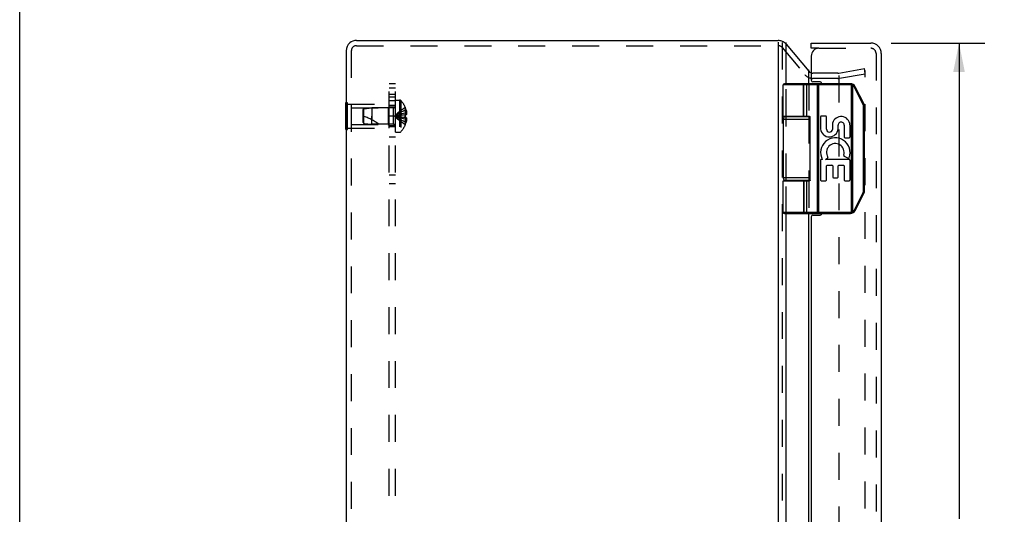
# Model space of a CAD drawing. Header units: inches. Extents: x 0 to 56.7, y 0 to 36.7.
# Tile 3 of 8: x 0 to 11.4, y 19.3 to 25. Entities that reach past the tile are written whole.
import ezdxf

# ---------------------------------------------------------------- set-up
doc = ezdxf.new("R2010")
doc.units = ezdxf.units.IN
doc.header["$LTSCALE"] = 3.116667
doc.header["$MEASUREMENT"] = 0
doc.linetypes.add('HIDDEN', pattern=[0.2, 0.1, -0.1])
doc.layers.get('0').update_dxf_attribs({"linetype": 'CONTINUOUS'})
for name, color, linetype in [('DEFAULT_2', 8, 'HIDDEN'), ('DIMENSIONS', 7, 'CONTINUOUS'), ('DOOR_ASSEMBLY', 7, 'CONTINUOUS'), ('SUBPANEL', 7, 'CONTINUOUS')]:
    doc.layers.add(name, color=color, linetype=linetype)
doc.styles.get("Standard").update_dxf_attribs({"font": 'arial.ttf'})
doc.dimstyles.new('DIMSTYLE_1', dxfattribs={"dimtxt": 0.25, "dimasz": 0.333333, "dimexe": 0.09, "dimexo": 0.07, "dimgap": 0.0375, "dimtad": 0, "dimtih": 1, "dimtoh": 1, "dimzin": 4, "dimdsep": 46, "dimtxsty": 'Standard', "dimblk": '_FILLED', "dimblk1": '_FILLED', "dimblk2": '_FILLED', "dimcen": 0.09, "dimadec": 3, "dimazin": 1, "dimtfac": 1, "dimtdec": 3, "dimtofl": 0, "dimtmove": 0, "dimatfit": 3, "dimldrblk": '_FILLED', "dimfxl": 0, "dimtolj": 1, "dimtzin": 4, "dimarcsym": 0})

# ---------------------------------------------------------------- blocks, each defined once
blk = doc.blocks.new('_FILLED')
at = {"color": 0, "linetype": 'ByBlock'}
blk.add_solid([(0, 0), (-1, 0.2), (-1, -0.2)], dxfattribs=at)
blk = doc.blocks.new('*D13')
at = {"layer": 'DIMENSIONS', "color": 2, "linetype": 'Continuous'}
for p, q in [((10.071, 24.707), (11.157, 24.707)), ((10.857, 24.707), (10.857, 19.202)), ((10.857, 12.767), (10.857, 18.327)), ((10.071, 12.767), (11.157, 12.767))]:
    blk.add_line(p, q, dxfattribs=at)
at = {"layer": 'DIMENSIONS', "color": 2, "linetype": 'Continuous', "xscale": 0.3333333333, "yscale": 0.3333333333, "zscale": 0.3333333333}
for p, rotation in [((10.857, 24.707), 90), ((10.857, 12.767), 270)]:
    blk.add_blockref('_FILLED', p, dxfattribs=dict(at, rotation=rotation))
at = {"layer": 'DIMENSIONS', "color": 2, "linetype": 'Continuous', "insert": (10.857, 19.077), "char_height": 0.25, "width": 1.04647, "attachment_point": 2, "line_spacing_factor": 0.9}
blk.add_mtext('11.94\\PDOOR', dxfattribs=at)

msp = doc.modelspace()

# ---------------------------------------------------------------- linework, layer by layer
at = {"color": 7, "linetype": 'Continuous'}
for p, q in [((0, 0), (0, 36.667)), ((8.858, 24.694), (9.12, 24.382)), ((3.769, 23.706), (3.769, 24.018)), ((3.769, 24.018), (3.773, 24.018)), ((3.769, 23.862), (3.773, 23.862)), ((3.769, 23.706), (3.773, 23.706))]:
    msp.add_line(p, q, dxfattribs=at)
at = {"color": 3, "linetype": 'Continuous'}
for p, q in [((3.893, 24.737), (8.766, 24.737)), ((8.766, 24.716), (8.766, 12.799)), ((8.858, 24.237), (8.858, 24.712)), ((3.773, 24.617), (3.773, 12.857)), ((9.121, 24.237), (9.121, 24.396)), ((8.858, 23.857), (8.858, 23.862)), ((9.121, 23.857), (9.121, 23.861)), ((8.858, 23.112), (8.858, 23.117)), ((9.121, 23.112), (9.121, 23.117)), ((8.858, 14.737), (8.858, 22.737)), ((9.121, 14.737), (9.121, 22.737))]:
    msp.add_line(p, q, dxfattribs=at)
at = {"color": 7, "linetype": 'Continuous'}
for centre, radius, start, end in [((3.893, 24.617), 0.12, 130.4027, 180), ((8.766, 24.617), 0.12, 40, 68.6316), ((9.167, 24.419), 0.06, 220, 242.7669)]:
    msp.add_arc(centre, radius, start, end, dxfattribs=at)
at = {"color": 3, "linetype": 'Continuous'}
for centre, start, end in [((3.893, 24.617), 90, 130.4027), ((8.766, 24.617), 68.6316, 90)]:
    msp.add_arc(centre, 0.12, start, end, dxfattribs=at)
at = {"layer": 'DEFAULT_2', "color": 8, "linetype": 'HIDDEN'}
for p, q in [((8.812, 24.712), (8.812, 12.862)), ((3.833, 24.617), (3.833, 12.857)), ((3.893, 24.677), (8.766, 24.677)), ((8.812, 24.655), (9.074, 24.343)), ((9.456, 24.359), (9.167, 24.359)), ((9.466, 24.36), (9.763, 24.412)), ((9.773, 24.353), (9.763, 24.412)), ((9.773, 13.091), (9.773, 24.383)), ((9.456, 24.299), (9.167, 24.299)), ((9.466, 24.331), (9.466, 13.186)), ((9.477, 24.301), (9.773, 24.353)), ((8.858, 23.862), (8.858, 24.237)), ((9.121, 24.237), (9.121, 23.861)), ((3.773, 24.018), (3.79, 24.018)), ((3.79, 23.706), (3.79, 24.018)), ((4.344, 23.675), (4.344, 24.048)), ((4.344, 24.048), (4.391, 24.048)), ((4.391, 24.048), (4.391, 23.675)), ((4.405, 24.042), (4.405, 23.681)), ((3.79, 24.002), (4.269, 24.002)), ((3.832, 23.957), (3.832, 23.767)), ((3.832, 23.957), (4.259, 23.957)), ((3.969, 23.936), (3.979, 23.947)), ((3.969, 23.788), (3.969, 23.936)), ((3.979, 23.947), (4.069, 23.956)), ((3.979, 23.777), (3.979, 23.947)), ((4.069, 23.956), (4.069, 23.862)), ((4.316, 23.956), (4.069, 23.956)), ((4.259, 23.957), (4.269, 23.967)), ((4.259, 23.957), (4.259, 23.767)), ((4.269, 23.722), (4.269, 24.002)), ((4.316, 23.956), (4.316, 23.768)), ((4.457, 23.961), (4.457, 23.961)), ((4.457, 23.961), (4.457, 23.96)), ((4.457, 23.96), (4.457, 23.877)), ((4.457, 23.93), (4.467, 23.93)), ((3.773, 23.862), (3.79, 23.862)), ((3.969, 23.788), (3.979, 23.777)), ((4.069, 23.768), (4.069, 23.862)), ((4.069, 23.862), (4.069, 23.82)), ((4.393, 23.87), (4.372, 23.868)), ((4.414, 23.873), (4.393, 23.87)), ((4.435, 23.875), (4.413, 23.873)), ((4.457, 23.877), (4.435, 23.875)), ((4.457, 23.846), (4.435, 23.848)), ((4.457, 23.897), (4.472, 23.897)), ((4.457, 23.877), (4.457, 23.875)), ((4.457, 23.877), (4.457, 23.877)), ((4.457, 23.877), (4.467, 23.877)), ((4.457, 23.864), (4.457, 23.862)), ((4.457, 23.849), (4.457, 23.846)), ((4.457, 23.846), (4.457, 23.763)), ((4.457, 23.846), (4.457, 23.846)), ((4.467, 23.846), (4.457, 23.846)), ((4.457, 23.827), (4.472, 23.827)), ((4.457, 23.793), (4.467, 23.793)), ((8.858, 23.117), (8.858, 23.857)), ((9.121, 23.857), (9.121, 23.117)), ((3.773, 23.706), (3.79, 23.706)), ((3.79, 23.722), (4.269, 23.722)), ((3.832, 23.767), (4.259, 23.767)), ((3.979, 23.777), (4.069, 23.768)), ((4.316, 23.768), (4.069, 23.768)), ((4.259, 23.767), (4.269, 23.757)), ((4.344, 23.675), (4.391, 23.675)), ((4.457, 23.763), (4.457, 23.762)), ((4.457, 23.762), (4.457, 23.762)), ((8.858, 22.737), (8.858, 23.112)), ((9.121, 23.112), (9.121, 22.737))]:
    msp.add_line(p, q, dxfattribs=at)
for points in [[(9.766, 24.391), (9.765, 24.391), (9.765, 24.391), (9.764, 24.391)], [(9.767, 24.391), (9.767, 24.391), (9.766, 24.391), (9.766, 24.391)], [(9.773, 24.383), (9.773, 24.384), (9.773, 24.384), (9.773, 24.385), (9.773, 24.385), (9.773, 24.386), (9.773, 24.387), (9.772, 24.387), (9.772, 24.388), (9.771, 24.388), (9.771, 24.389), (9.771, 24.389), (9.77, 24.389), (9.77, 24.39), (9.769, 24.39), (9.768, 24.39), (9.768, 24.391), (9.767, 24.391)], [(4.457, 23.961), (4.435, 23.947), (4.413, 23.932), (4.393, 23.917), (4.372, 23.899), (4.353, 23.881), (4.333, 23.862)], [(4.457, 23.93), (4.435, 23.921), (4.414, 23.911), (4.393, 23.9), (4.372, 23.888), (4.353, 23.875), (4.333, 23.862)], [(4.467, 23.93), (4.468, 23.926), (4.469, 23.922), (4.47, 23.918), (4.471, 23.913), (4.471, 23.909), (4.472, 23.905), (4.472, 23.901), (4.472, 23.897)], [(4.457, 23.897), (4.435, 23.892), (4.414, 23.887), (4.393, 23.881), (4.372, 23.875), (4.353, 23.869), (4.333, 23.862)], [(4.372, 23.868), (4.353, 23.865), (4.333, 23.862)], [(4.372, 23.868), (4.353, 23.865), (4.333, 23.862)], [(4.457, 23.762), (4.435, 23.776), (4.413, 23.791), (4.393, 23.807), (4.372, 23.824), (4.353, 23.842), (4.333, 23.862)], [(4.457, 23.793), (4.435, 23.803), (4.414, 23.813), (4.393, 23.824), (4.372, 23.836), (4.353, 23.848), (4.333, 23.862)], [(4.457, 23.827), (4.435, 23.832), (4.414, 23.837), (4.393, 23.842), (4.372, 23.849), (4.353, 23.855), (4.333, 23.862)], [(4.435, 23.848), (4.413, 23.851), (4.393, 23.853), (4.372, 23.856), (4.353, 23.859), (4.333, 23.862)], [(4.414, 23.851), (4.393, 23.853), (4.372, 23.856), (4.353, 23.859), (4.333, 23.862)], [(4.457, 23.862), (4.457, 23.864), (4.457, 23.867), (4.457, 23.87), (4.457, 23.872), (4.457, 23.875), (4.457, 23.877)], [(4.457, 23.872), (4.457, 23.87), (4.457, 23.867)], [(4.457, 23.846), (4.457, 23.849), (4.457, 23.851), (4.457, 23.854), (4.457, 23.857), (4.457, 23.859), (4.457, 23.862)], [(4.457, 23.857), (4.457, 23.854), (4.457, 23.851)], [(4.472, 23.897), (4.472, 23.894), (4.472, 23.892), (4.471, 23.89), (4.471, 23.887), (4.47, 23.885), (4.469, 23.882), (4.468, 23.88), (4.467, 23.877)], [(4.467, 23.846), (4.468, 23.844), (4.469, 23.841), (4.47, 23.839), (4.471, 23.836), (4.471, 23.834), (4.472, 23.832), (4.472, 23.829), (4.472, 23.827)], [(4.472, 23.827), (4.472, 23.823), (4.472, 23.818), (4.471, 23.814), (4.471, 23.81), (4.47, 23.806), (4.469, 23.802), (4.468, 23.797), (4.467, 23.793)]]:
    msp.add_lwpolyline(points, dxfattribs=at)
for centre, radius, start, end in [((3.893, 24.617), 0.06, 90, 180), ((8.766, 24.617), 0.06, 40, 90), ((9.167, 24.419), 0.06, 242.7669, 270), ((9.456, 24.419), 0.06, 270, 280), ((9.167, 24.419), 0.12, 220, 270), ((9.456, 24.419), 0.12, 270, 280), ((4.391, 24.028), 0.02, 43.5138, 90), ((4.215, 23.862), 0.262, 22.3613, 43.5138), ((4.316, 23.984), 0.0282, 270, 360), ((4.215, 23.862), 0.261, 15.1941, 22.0894), ((3.799, 23.317), 0.571, 52.1862, 72.6646), ((4.215, 23.862), 0.261, 337.9106, 344.8059), ((4.316, 23.74), 0.0282, 0, 90), ((4.391, 23.695), 0.02, 270, 316.4862), ((4.215, 23.862), 0.262, 316.4862, 337.6387)]:
    msp.add_arc(centre, radius, start, end, dxfattribs=at)
at = {"layer": 'DOOR_ASSEMBLY', "color": 7, "linetype": 'Continuous'}
for p, q in [((9.148, 24.647), (9.148, 24.707)), ((9.238, 24.647), (9.148, 24.647)), ((8.825, 23.862), (8.825, 24.224)), ((9.602, 24.224), (8.825, 24.224)), ((9.602, 24.237), (8.838, 24.237)), ((9.055, 24.237), (9.055, 24.237)), ((9.055, 24.237), (9.055, 24.237)), ((9.055, 24.237), (9.055, 24.237)), ((9.055, 24.237), (9.055, 24.237)), ((9.061, 23.862), (9.061, 24.224)), ((9.062, 23.862), (9.062, 24.224)), ((9.097, 23.862), (9.097, 24.224)), ((9.218, 24.232), (9.218, 24.232)), ((9.218, 24.232), (9.218, 24.232)), ((9.218, 24.231), (9.218, 24.232)), ((9.218, 24.231), (9.218, 24.231)), ((9.218, 24.231), (9.218, 24.231)), ((9.218, 24.23), (9.218, 24.231)), ((9.218, 24.23), (9.218, 24.23)), ((9.218, 24.229), (9.218, 24.23)), ((9.218, 24.229), (9.218, 24.229)), ((9.218, 24.229), (9.218, 24.229)), ((9.218, 24.228), (9.218, 24.229)), ((9.218, 24.228), (9.218, 24.228)), ((9.218, 24.227), (9.218, 24.228)), ((9.218, 24.227), (9.218, 24.227)), ((9.218, 24.227), (9.218, 24.227)), ((9.218, 24.226), (9.218, 24.227)), ((9.218, 24.226), (9.218, 24.226)), ((9.218, 24.225), (9.218, 24.226)), ((9.218, 24.225), (9.218, 24.225)), ((9.218, 24.224), (9.218, 24.225)), ((9.218, 24.224), (9.218, 22.75)), ((9.218, 24.224), (9.218, 24.224)), ((9.237, 22.737), (9.237, 24.237)), ((9.602, 24.224), (9.602, 24.237)), ((9.614, 24.222), (9.617, 24.235)), ((9.614, 22.751), (9.614, 24.222)), ((9.631, 24.215), (9.632, 24.216)), ((9.631, 22.758), (9.631, 24.215)), ((9.632, 24.217), (9.633, 24.218)), ((9.632, 24.217), (9.632, 24.217)), ((9.632, 24.216), (9.632, 24.217)), ((9.633, 24.219), (9.634, 24.219)), ((9.633, 24.219), (9.633, 24.219)), ((9.633, 24.218), (9.633, 24.219)), ((9.633, 24.218), (9.633, 24.218)), ((9.634, 24.221), (9.635, 24.221)), ((9.634, 24.22), (9.634, 24.221)), ((9.634, 24.22), (9.634, 24.22)), ((9.634, 24.219), (9.634, 24.22)), ((9.635, 24.223), (9.636, 24.223)), ((9.635, 24.222), (9.635, 24.223)), ((9.635, 24.222), (9.635, 24.222)), ((9.635, 24.222), (9.635, 24.222)), ((9.635, 24.221), (9.635, 24.222)), ((9.635, 24.221), (9.635, 24.221)), ((9.636, 24.223), (9.636, 24.223)), ((9.648, 24.196), (9.649, 24.197)), ((9.749, 23.994), (9.648, 24.196)), ((9.649, 24.197), (9.65, 24.197)), ((9.65, 24.197), (9.651, 24.198)), ((9.651, 24.198), (9.652, 24.199)), ((9.652, 24.199), (9.653, 24.199)), ((9.653, 24.199), (9.654, 24.199)), ((9.653, 24.199), (9.653, 24.199)), ((9.654, 24.2), (9.655, 24.2)), ((9.654, 24.199), (9.654, 24.2)), ((9.655, 24.2), (9.656, 24.201)), ((9.655, 24.2), (9.655, 24.2)), ((9.655, 24.2), (9.655, 24.2)), ((9.655, 24.2), (9.655, 24.2)), ((9.656, 24.201), (9.657, 24.201)), ((9.656, 24.201), (9.656, 24.201)), ((9.656, 24.201), (9.656, 24.201)), ((9.656, 24.201), (9.656, 24.201)), ((9.759, 24), (9.658, 24.202)), ((9.75, 23.995), (9.751, 23.995)), ((9.751, 23.995), (9.752, 23.996)), ((9.752, 23.996), (9.753, 23.996)), ((9.753, 23.996), (9.754, 23.997)), ((9.753, 23.996), (9.753, 23.996)), ((9.754, 23.997), (9.755, 23.997)), ((9.754, 23.997), (9.754, 23.997)), ((9.754, 23.002), (9.754, 23.972)), ((9.754, 23.972), (9.766, 23.972)), ((9.755, 23.997), (9.756, 23.998)), ((9.755, 23.997), (9.755, 23.997)), ((9.756, 23.998), (9.756, 23.998)), ((9.756, 23.998), (9.757, 23.998)), ((9.757, 23.999), (9.758, 23.999)), ((9.757, 23.999), (9.757, 23.999)), ((9.757, 23.998), (9.757, 23.999)), ((9.757, 23.998), (9.757, 23.998)), ((9.758, 23.999), (9.758, 23.999)), ((9.766, 23.002), (9.766, 23.972)), ((8.825, 23.827), (8.825, 23.147)), ((8.825, 23.827), (9.136, 23.827)), ((8.855, 23.857), (9.133, 23.857)), ((8.904, 23.862), (8.904, 23.857)), ((9.06, 23.862), (9.06, 23.857)), ((9.136, 23.122), (9.136, 23.852)), ((9.256, 23.854), (9.256, 23.713)), ((9.317, 23.863), (9.265, 23.863)), ((9.325, 23.713), (9.325, 23.854)), ((9.395, 23.781), (9.395, 23.706)), ((9.46, 23.714), (9.461, 23.757)), ((9.529, 23.759), (9.529, 23.62)), ((9.597, 23.62), (9.597, 23.759)), ((9.538, 23.611), (9.588, 23.611)), ((9.256, 23.353), (9.256, 23.122)), ((9.277, 23.362), (9.265, 23.362)), ((9.314, 23.362), (9.339, 23.38)), ((9.588, 23.362), (9.314, 23.362)), ((9.53, 23.397), (9.576, 23.377)), ((9.597, 23.122), (9.597, 23.353)), ((9.325, 23.122), (9.325, 23.286)), ((9.333, 23.294), (9.388, 23.294)), ((9.397, 23.286), (9.397, 23.156)), ((9.46, 23.156), (9.46, 23.286)), ((9.469, 23.294), (9.521, 23.294)), ((9.529, 23.286), (9.529, 23.122)), ((9.136, 23.147), (8.825, 23.147)), ((8.825, 22.75), (8.825, 23.112)), ((8.825, 23.112), (9.116, 23.112)), ((9.133, 23.117), (8.855, 23.117)), ((8.904, 23.117), (8.904, 23.112)), ((9.06, 23.117), (9.06, 23.112)), ((9.097, 22.75), (9.097, 23.112)), ((9.265, 23.114), (9.317, 23.114)), ((9.405, 23.148), (9.452, 23.148)), ((9.538, 23.114), (9.588, 23.114)), ((9.754, 23.002), (9.766, 23.002)), ((9.648, 22.777), (9.749, 22.979)), ((9.658, 22.771), (9.759, 22.974)), ((9.749, 22.979), (9.75, 22.979)), ((9.75, 22.979), (9.751, 22.978)), ((9.751, 22.978), (9.752, 22.978)), ((9.752, 22.978), (9.752, 22.978)), ((9.752, 22.978), (9.753, 22.977)), ((9.753, 22.977), (9.754, 22.977)), ((9.754, 22.977), (9.754, 22.977)), ((9.754, 22.977), (9.755, 22.976)), ((9.755, 22.976), (9.755, 22.976)), ((9.755, 22.976), (9.756, 22.976)), ((9.756, 22.976), (9.756, 22.976)), ((9.756, 22.976), (9.756, 22.976)), ((9.756, 22.976), (9.756, 22.975)), ((9.756, 22.975), (9.757, 22.975)), ((9.757, 22.975), (9.757, 22.975)), ((9.757, 22.975), (9.757, 22.975)), ((9.757, 22.975), (9.757, 22.975)), ((9.757, 22.975), (9.758, 22.975)), ((9.648, 22.777), (9.649, 22.777)), ((9.649, 22.777), (9.65, 22.776)), ((9.65, 22.776), (9.651, 22.776)), ((9.651, 22.776), (9.651, 22.775)), ((9.651, 22.775), (9.652, 22.775)), ((9.652, 22.775), (9.653, 22.775)), ((9.653, 22.775), (9.653, 22.774)), ((9.653, 22.774), (9.654, 22.774)), ((9.654, 22.774), (9.654, 22.774)), ((9.654, 22.774), (9.654, 22.774)), ((9.654, 22.774), (9.655, 22.773)), ((9.655, 22.773), (9.655, 22.773)), ((9.655, 22.773), (9.655, 22.773)), ((9.655, 22.773), (9.656, 22.773)), ((9.656, 22.773), (9.656, 22.773)), ((9.656, 22.773), (9.656, 22.773)), ((9.656, 22.773), (9.656, 22.773)), ((9.656, 22.773), (9.656, 22.773)), ((8.825, 22.75), (9.602, 22.75)), ((8.838, 22.737), (9.602, 22.737)), ((9.056, 22.737), (9.055, 22.737)), ((9.055, 22.737), (9.055, 22.737)), ((9.055, 22.737), (9.055, 22.737)), ((9.055, 22.737), (9.055, 22.737)), ((9.055, 22.737), (9.055, 22.737)), ((9.218, 22.75), (9.218, 22.749)), ((9.218, 22.749), (9.218, 22.749)), ((9.218, 22.749), (9.218, 22.748)), ((9.218, 22.748), (9.218, 22.748)), ((9.218, 22.748), (9.218, 22.747)), ((9.218, 22.747), (9.218, 22.747)), ((9.218, 22.747), (9.218, 22.747)), ((9.218, 22.747), (9.218, 22.746)), ((9.218, 22.746), (9.218, 22.746)), ((9.218, 22.746), (9.218, 22.745)), ((9.218, 22.745), (9.218, 22.745)), ((9.218, 22.745), (9.218, 22.744)), ((9.218, 22.744), (9.218, 22.744)), ((9.218, 22.744), (9.218, 22.744)), ((9.218, 22.744), (9.218, 22.743)), ((9.218, 22.743), (9.218, 22.743)), ((9.218, 22.742), (9.218, 22.742)), ((9.218, 22.742), (9.218, 22.742)), ((9.602, 22.75), (9.602, 22.737)), ((9.614, 22.751), (9.617, 22.739)), ((9.631, 22.758), (9.632, 22.758)), ((9.632, 22.758), (9.632, 22.757)), ((9.632, 22.757), (9.632, 22.756)), ((9.632, 22.756), (9.633, 22.756)), ((9.633, 22.756), (9.633, 22.755)), ((9.633, 22.755), (9.633, 22.755)), ((9.633, 22.755), (9.633, 22.755)), ((9.633, 22.755), (9.634, 22.754)), ((9.634, 22.754), (9.634, 22.754)), ((9.634, 22.754), (9.634, 22.754)), ((9.634, 22.754), (9.634, 22.753)), ((9.634, 22.753), (9.634, 22.753)), ((9.634, 22.753), (9.635, 22.753)), ((9.635, 22.753), (9.635, 22.752)), ((9.635, 22.752), (9.635, 22.752)), ((9.635, 22.752), (9.635, 22.752)), ((9.635, 22.752), (9.635, 22.751)), ((9.635, 22.751), (9.635, 22.751)), ((9.635, 22.751), (9.635, 22.751))]:
    msp.add_line(p, q, dxfattribs=at)
at = {"layer": 'DOOR_ASSEMBLY', "color": 3, "linetype": 'Continuous'}
for p, q in [((9.148, 24.707), (9.838, 24.707)), ((9.958, 24.587), (9.958, 12.887)), ((9.148, 24.557), (9.148, 24.277)), ((9.253, 24.257), (9.168, 24.257)), ((9.148, 22.697), (9.148, 14.777)), ((9.168, 22.717), (9.253, 22.717))]:
    msp.add_line(p, q, dxfattribs=at)
at = {"layer": 'DOOR_ASSEMBLY', "color": 8, "linetype": 'HIDDEN'}
for p, q in [((9.238, 24.647), (9.838, 24.647)), ((9.898, 24.587), (9.898, 12.887))]:
    msp.add_line(p, q, dxfattribs=at)
at = {"layer": 'DOOR_ASSEMBLY', "color": 7, "linetype": 'Continuous'}
for points in [[(9.061, 24.224), (9.061, 24.224), (9.061, 24.224), (9.061, 24.225), (9.061, 24.225), (9.061, 24.225), (9.061, 24.225), (9.061, 24.225), (9.061, 24.226), (9.061, 24.226), (9.061, 24.226), (9.061, 24.226), (9.061, 24.227), (9.061, 24.227), (9.061, 24.227), (9.061, 24.227), (9.061, 24.227), (9.061, 24.228), (9.061, 24.228), (9.061, 24.228), (9.061, 24.228), (9.061, 24.228), (9.061, 24.229), (9.061, 24.229), (9.061, 24.229), (9.061, 24.229), (9.061, 24.229), (9.061, 24.23), (9.061, 24.23), (9.061, 24.23), (9.061, 24.23), (9.061, 24.23), (9.061, 24.231), (9.06, 24.231), (9.06, 24.231), (9.06, 24.231), (9.06, 24.231), (9.06, 24.231), (9.06, 24.232), (9.06, 24.232), (9.06, 24.232), (9.06, 24.232), (9.06, 24.232), (9.06, 24.232), (9.06, 24.233), (9.06, 24.233), (9.06, 24.233), (9.059, 24.233), (9.059, 24.233), (9.059, 24.233), (9.059, 24.234), (9.059, 24.234), (9.059, 24.234), (9.059, 24.234), (9.059, 24.234), (9.059, 24.234), (9.059, 24.234), (9.059, 24.234), (9.059, 24.235), (9.058, 24.235), (9.058, 24.235), (9.058, 24.235), (9.058, 24.235), (9.058, 24.235), (9.058, 24.235), (9.058, 24.235), (9.058, 24.235), (9.058, 24.236), (9.058, 24.236), (9.057, 24.236), (9.057, 24.236), (9.057, 24.236), (9.057, 24.236), (9.057, 24.236), (9.057, 24.236), (9.057, 24.236), (9.057, 24.236), (9.057, 24.236), (9.057, 24.236), (9.056, 24.236), (9.056, 24.236), (9.056, 24.236), (9.056, 24.237), (9.056, 24.237), (9.056, 24.237), (9.056, 24.237), (9.056, 24.237), (9.056, 24.237), (9.055, 24.237)], [(9.062, 24.224), (9.062, 24.224), (9.062, 24.224), (9.062, 24.225), (9.062, 24.225), (9.061, 24.225), (9.061, 24.225), (9.061, 24.225), (9.061, 24.226), (9.061, 24.226), (9.061, 24.226), (9.061, 24.226), (9.061, 24.227), (9.061, 24.227), (9.061, 24.227), (9.061, 24.227), (9.061, 24.227), (9.061, 24.228), (9.061, 24.228), (9.061, 24.228), (9.061, 24.228), (9.061, 24.228), (9.061, 24.229), (9.061, 24.229), (9.061, 24.229), (9.061, 24.229), (9.061, 24.229), (9.061, 24.23), (9.061, 24.23), (9.061, 24.23), (9.061, 24.23), (9.061, 24.23), (9.061, 24.231), (9.06, 24.231), (9.06, 24.231), (9.06, 24.231), (9.06, 24.231), (9.06, 24.231), (9.06, 24.232), (9.06, 24.232), (9.06, 24.232), (9.06, 24.232), (9.06, 24.232), (9.06, 24.232), (9.06, 24.233), (9.06, 24.233), (9.06, 24.233), (9.06, 24.233), (9.059, 24.233), (9.059, 24.233), (9.059, 24.234), (9.059, 24.234), (9.059, 24.234), (9.059, 24.234), (9.059, 24.234), (9.059, 24.234), (9.059, 24.234), (9.059, 24.234), (9.059, 24.235), (9.058, 24.235), (9.058, 24.235), (9.058, 24.235), (9.058, 24.235), (9.058, 24.235), (9.058, 24.235), (9.058, 24.235), (9.058, 24.235), (9.058, 24.236), (9.058, 24.236), (9.058, 24.236), (9.057, 24.236), (9.057, 24.236), (9.057, 24.236), (9.057, 24.236), (9.057, 24.236), (9.057, 24.236), (9.057, 24.236), (9.057, 24.236), (9.057, 24.236), (9.056, 24.236), (9.056, 24.236), (9.056, 24.236), (9.056, 24.237), (9.056, 24.237), (9.056, 24.237), (9.056, 24.237), (9.056, 24.237), (9.056, 24.237), (9.056, 24.237), (9.055, 24.237)], [(9.097, 24.224), (9.097, 24.224), (9.097, 24.224), (9.097, 24.224), (9.097, 24.225), (9.097, 24.225), (9.097, 24.225), (9.097, 24.225), (9.097, 24.225), (9.097, 24.226), (9.097, 24.226), (9.097, 24.226), (9.097, 24.226), (9.097, 24.227), (9.097, 24.227), (9.097, 24.227), (9.097, 24.227), (9.097, 24.227), (9.097, 24.228), (9.097, 24.228), (9.097, 24.228), (9.097, 24.228), (9.097, 24.228), (9.097, 24.229), (9.097, 24.229), (9.097, 24.229), (9.097, 24.229), (9.097, 24.229), (9.096, 24.23), (9.096, 24.23), (9.096, 24.23), (9.096, 24.23), (9.096, 24.23), (9.096, 24.231), (9.096, 24.231), (9.096, 24.231), (9.096, 24.231), (9.096, 24.231), (9.096, 24.231), (9.095, 24.232), (9.095, 24.232), (9.095, 24.232), (9.095, 24.232), (9.095, 24.232), (9.095, 24.232), (9.095, 24.233), (9.095, 24.233), (9.095, 24.233), (9.094, 24.233), (9.094, 24.233), (9.094, 24.233), (9.094, 24.234), (9.094, 24.234), (9.094, 24.234), (9.094, 24.234), (9.094, 24.234), (9.093, 24.234), (9.093, 24.234), (9.093, 24.234), (9.093, 24.235), (9.093, 24.235), (9.093, 24.235), (9.093, 24.235), (9.093, 24.235), (9.092, 24.235), (9.092, 24.235), (9.092, 24.235), (9.092, 24.235), (9.092, 24.236), (9.092, 24.236), (9.091, 24.236), (9.091, 24.236), (9.091, 24.236), (9.091, 24.236), (9.091, 24.236), (9.091, 24.236), (9.091, 24.236), (9.09, 24.236), (9.09, 24.236), (9.09, 24.236), (9.09, 24.236), (9.09, 24.236), (9.09, 24.236), (9.089, 24.237), (9.089, 24.237), (9.089, 24.237), (9.089, 24.237), (9.089, 24.237), (9.089, 24.237), (9.088, 24.237), (9.088, 24.237), (9.088, 24.237), (9.088, 24.237), (9.088, 24.237), (9.088, 24.237)], [(9.218, 24.232), (9.218, 24.232), (9.218, 24.233), (9.218, 24.233), (9.218, 24.233), (9.218, 24.233), (9.218, 24.233), (9.218, 24.233), (9.217, 24.234), (9.217, 24.234), (9.217, 24.234), (9.217, 24.234), (9.217, 24.234), (9.217, 24.234), (9.217, 24.234), (9.217, 24.234), (9.217, 24.235), (9.217, 24.235), (9.217, 24.235), (9.217, 24.235), (9.217, 24.235), (9.217, 24.235), (9.217, 24.235), (9.217, 24.235), (9.217, 24.235), (9.217, 24.236), (9.217, 24.236), (9.217, 24.236), (9.217, 24.236), (9.217, 24.236), (9.217, 24.236), (9.217, 24.236), (9.217, 24.236), (9.217, 24.236), (9.217, 24.236), (9.217, 24.236), (9.217, 24.236), (9.217, 24.236), (9.217, 24.236), (9.217, 24.236), (9.217, 24.237), (9.217, 24.237), (9.216, 24.237), (9.216, 24.237), (9.216, 24.237), (9.216, 24.237), (9.216, 24.237), (9.216, 24.237), (9.216, 24.237), (9.216, 24.237), (9.216, 24.237), (9.216, 24.237)], [(9.631, 24.215), (9.631, 24.216), (9.63, 24.216), (9.63, 24.216), (9.629, 24.217), (9.629, 24.217), (9.628, 24.217), (9.628, 24.217), (9.627, 24.218), (9.627, 24.218), (9.626, 24.218), (9.626, 24.218), (9.625, 24.219), (9.624, 24.219), (9.624, 24.219), (9.623, 24.219), (9.623, 24.22), (9.622, 24.22), (9.622, 24.22), (9.621, 24.22), (9.621, 24.22), (9.62, 24.221), (9.62, 24.221), (9.619, 24.221), (9.618, 24.221), (9.618, 24.221), (9.617, 24.221), (9.617, 24.222), (9.616, 24.222), (9.616, 24.222), (9.615, 24.222), (9.614, 24.222), (9.614, 24.222)], [(9.648, 24.196), (9.648, 24.197), (9.648, 24.197), (9.647, 24.198), (9.647, 24.198), (9.647, 24.199), (9.647, 24.199), (9.646, 24.2), (9.646, 24.2), (9.646, 24.201), (9.645, 24.201), (9.645, 24.201), (9.645, 24.202), (9.645, 24.202), (9.644, 24.203), (9.644, 24.203), (9.644, 24.204), (9.643, 24.204), (9.643, 24.205), (9.643, 24.205), (9.642, 24.205), (9.642, 24.206), (9.642, 24.206), (9.641, 24.207), (9.641, 24.207), (9.641, 24.207), (9.64, 24.208), (9.64, 24.208), (9.639, 24.209), (9.639, 24.209), (9.639, 24.209), (9.638, 24.21), (9.638, 24.21), (9.638, 24.21), (9.637, 24.211), (9.637, 24.211), (9.636, 24.212), (9.636, 24.212), (9.636, 24.212), (9.635, 24.213), (9.635, 24.213), (9.634, 24.213), (9.634, 24.214), (9.633, 24.214), (9.633, 24.214), (9.633, 24.215), (9.632, 24.215), (9.632, 24.215), (9.631, 24.215)], [(9.634, 24.22), (9.634, 24.22), (9.634, 24.22)], [(9.636, 24.223), (9.636, 24.223), (9.636, 24.223), (9.636, 24.223), (9.636, 24.224), (9.636, 24.224), (9.636, 24.224), (9.636, 24.224), (9.636, 24.224), (9.636, 24.224), (9.636, 24.224), (9.636, 24.224), (9.636, 24.224), (9.636, 24.225), (9.636, 24.225), (9.636, 24.225), (9.636, 24.225), (9.636, 24.225), (9.637, 24.225), (9.637, 24.225), (9.637, 24.225), (9.637, 24.225), (9.637, 24.225), (9.637, 24.225), (9.637, 24.225), (9.637, 24.226), (9.637, 24.226), (9.637, 24.226), (9.637, 24.226), (9.637, 24.226), (9.637, 24.226), (9.637, 24.226), (9.637, 24.226), (9.637, 24.226), (9.637, 24.226), (9.637, 24.226), (9.637, 24.226), (9.637, 24.226), (9.637, 24.226), (9.637, 24.226), (9.637, 24.226), (9.637, 24.226), (9.637, 24.226), (9.637, 24.226)], [(9.651, 24.198), (9.651, 24.198), (9.651, 24.198)], [(9.657, 24.201), (9.657, 24.201), (9.657, 24.201), (9.657, 24.201), (9.657, 24.201), (9.657, 24.201), (9.657, 24.201), (9.657, 24.201), (9.657, 24.202), (9.657, 24.202), (9.657, 24.202), (9.657, 24.202), (9.657, 24.202), (9.657, 24.202), (9.658, 24.202), (9.658, 24.202), (9.658, 24.202), (9.658, 24.202), (9.658, 24.202), (9.658, 24.202), (9.658, 24.202), (9.658, 24.202), (9.658, 24.202), (9.658, 24.202), (9.658, 24.202), (9.658, 24.202), (9.658, 24.202), (9.658, 24.202), (9.658, 24.202), (9.658, 24.202), (9.658, 24.202), (9.658, 24.202)], [(9.749, 23.994), (9.749, 23.994), (9.75, 23.995)], [(9.754, 23.972), (9.754, 23.973), (9.754, 23.973), (9.754, 23.974), (9.754, 23.974), (9.754, 23.975), (9.754, 23.975), (9.754, 23.976), (9.754, 23.976), (9.754, 23.977), (9.754, 23.977), (9.754, 23.978), (9.754, 23.979), (9.754, 23.979), (9.754, 23.98), (9.754, 23.98), (9.754, 23.981), (9.754, 23.981), (9.753, 23.982), (9.753, 23.982), (9.753, 23.983), (9.753, 23.983), (9.753, 23.984), (9.753, 23.984), (9.753, 23.985), (9.753, 23.985), (9.752, 23.986), (9.752, 23.987), (9.752, 23.987), (9.752, 23.988), (9.752, 23.988), (9.752, 23.989), (9.751, 23.989), (9.751, 23.99), (9.751, 23.99), (9.751, 23.991), (9.751, 23.991), (9.75, 23.992), (9.75, 23.992), (9.75, 23.993), (9.75, 23.993), (9.749, 23.994), (9.749, 23.994)], [(9.756, 23.998), (9.756, 23.998), (9.756, 23.998)], [(9.758, 23.999), (9.758, 23.999), (9.758, 23.999), (9.758, 23.999), (9.758, 23.999), (9.758, 23.999), (9.758, 23.999), (9.758, 23.999), (9.758, 23.999), (9.758, 23.999), (9.758, 23.999), (9.759, 23.999), (9.759, 23.999), (9.759, 24), (9.759, 24), (9.759, 24), (9.759, 24), (9.759, 24), (9.759, 24), (9.759, 24), (9.759, 24), (9.759, 24), (9.759, 24), (9.759, 24), (9.759, 24), (9.759, 24), (9.759, 24), (9.759, 24), (9.759, 24), (9.759, 24), (9.759, 24)], [(8.825, 23.862), (9.116, 23.862), (9.116, 23.862), (9.117, 23.862), (9.118, 23.862), (9.118, 23.862), (9.119, 23.862), (9.12, 23.862), (9.12, 23.862), (9.121, 23.862), (9.121, 23.861), (9.122, 23.861), (9.122, 23.861), (9.123, 23.861), (9.123, 23.861), (9.124, 23.861), (9.124, 23.861), (9.125, 23.861), (9.125, 23.861), (9.125, 23.861), (9.126, 23.861), (9.126, 23.861), (9.127, 23.86), (9.127, 23.86), (9.127, 23.86), (9.128, 23.86), (9.128, 23.86), (9.128, 23.86), (9.128, 23.86), (9.129, 23.86), (9.129, 23.86), (9.129, 23.859), (9.13, 23.859), (9.13, 23.859), (9.13, 23.859), (9.13, 23.859), (9.13, 23.859), (9.131, 23.859), (9.131, 23.859), (9.131, 23.859), (9.131, 23.858), (9.131, 23.858), (9.132, 23.858), (9.132, 23.858), (9.132, 23.858), (9.132, 23.858), (9.132, 23.858), (9.132, 23.858), (9.133, 23.857), (9.133, 23.857), (9.133, 23.857), (9.133, 23.857), (9.133, 23.857), (9.133, 23.857), (9.133, 23.857), (9.134, 23.857), (9.134, 23.856), (9.134, 23.856), (9.134, 23.856), (9.134, 23.856), (9.134, 23.856), (9.134, 23.856), (9.134, 23.856), (9.134, 23.856), (9.134, 23.856), (9.134, 23.855), (9.135, 23.855), (9.135, 23.855), (9.135, 23.855), (9.135, 23.855), (9.135, 23.855), (9.135, 23.855), (9.135, 23.855), (9.135, 23.854), (9.135, 23.854), (9.135, 23.854), (9.135, 23.854), (9.135, 23.854), (9.135, 23.854), (9.135, 23.854), (9.135, 23.854), (9.135, 23.854), (9.135, 23.853), (9.135, 23.853), (9.135, 23.853), (9.135, 23.853), (9.135, 23.853), (9.135, 23.853), (9.135, 23.853), (9.135, 23.853), (9.136, 23.853), (9.136, 23.853), (9.136, 23.852), (9.136, 23.852), (9.136, 23.852), (9.136, 23.852), (9.136, 23.852), (9.136, 23.852), (9.136, 23.852)], [(9.061, 23.112), (9.061, 22.75), (9.061, 22.749), (9.061, 22.749), (9.061, 22.749), (9.061, 22.749), (9.061, 22.748), (9.061, 22.748), (9.061, 22.748), (9.061, 22.748), (9.061, 22.748), (9.061, 22.747), (9.061, 22.747), (9.061, 22.747), (9.061, 22.747), (9.061, 22.747), (9.061, 22.746), (9.061, 22.746), (9.061, 22.746), (9.061, 22.746), (9.061, 22.745), (9.061, 22.745), (9.061, 22.745), (9.061, 22.745), (9.061, 22.745), (9.061, 22.744), (9.061, 22.744), (9.061, 22.744), (9.061, 22.744), (9.061, 22.744), (9.061, 22.744), (9.061, 22.743), (9.061, 22.743), (9.061, 22.743), (9.06, 22.743), (9.06, 22.743), (9.06, 22.742), (9.06, 22.742), (9.06, 22.742), (9.06, 22.742), (9.06, 22.742), (9.06, 22.742), (9.06, 22.741), (9.06, 22.741), (9.06, 22.741), (9.06, 22.741), (9.06, 22.741), (9.06, 22.741), (9.059, 22.74), (9.059, 22.74), (9.059, 22.74), (9.059, 22.74), (9.059, 22.74), (9.059, 22.74), (9.059, 22.74), (9.059, 22.739), (9.059, 22.739), (9.059, 22.739), (9.059, 22.739), (9.059, 22.739), (9.058, 22.739), (9.058, 22.739), (9.058, 22.739), (9.058, 22.738), (9.058, 22.738), (9.058, 22.738), (9.058, 22.738), (9.058, 22.738), (9.058, 22.738), (9.058, 22.738), (9.057, 22.738), (9.057, 22.738), (9.057, 22.738), (9.057, 22.738), (9.057, 22.737), (9.057, 22.737), (9.057, 22.737), (9.057, 22.737), (9.057, 22.737), (9.057, 22.737), (9.056, 22.737), (9.056, 22.737), (9.056, 22.737), (9.056, 22.737), (9.056, 22.737), (9.056, 22.737), (9.056, 22.737), (9.056, 22.737), (9.056, 22.737), (9.055, 22.737)], [(9.062, 23.112), (9.062, 22.75), (9.062, 22.749), (9.062, 22.749), (9.062, 22.749), (9.062, 22.749), (9.061, 22.748), (9.061, 22.748), (9.061, 22.748), (9.061, 22.748), (9.061, 22.748), (9.061, 22.747), (9.061, 22.747), (9.061, 22.747), (9.061, 22.747), (9.061, 22.747), (9.061, 22.746), (9.061, 22.746), (9.061, 22.746), (9.061, 22.746), (9.061, 22.745), (9.061, 22.745), (9.061, 22.745), (9.061, 22.745), (9.061, 22.745), (9.061, 22.744), (9.061, 22.744), (9.061, 22.744), (9.061, 22.744), (9.061, 22.744), (9.061, 22.744), (9.061, 22.743), (9.061, 22.743), (9.061, 22.743), (9.06, 22.743), (9.06, 22.743), (9.06, 22.742), (9.06, 22.742), (9.06, 22.742), (9.06, 22.742), (9.06, 22.742), (9.06, 22.742), (9.06, 22.741), (9.06, 22.741), (9.06, 22.741), (9.06, 22.741), (9.06, 22.741), (9.06, 22.741), (9.06, 22.74), (9.059, 22.74), (9.059, 22.74), (9.059, 22.74), (9.059, 22.74), (9.059, 22.74), (9.059, 22.74), (9.059, 22.739), (9.059, 22.739), (9.059, 22.739), (9.059, 22.739), (9.059, 22.739), (9.058, 22.739), (9.058, 22.739), (9.058, 22.739), (9.058, 22.738), (9.058, 22.738), (9.058, 22.738), (9.058, 22.738), (9.058, 22.738), (9.058, 22.738), (9.058, 22.738), (9.058, 22.738), (9.057, 22.738), (9.057, 22.738), (9.057, 22.738), (9.057, 22.737), (9.057, 22.737), (9.057, 22.737), (9.057, 22.737), (9.057, 22.737), (9.057, 22.737), (9.056, 22.737), (9.056, 22.737), (9.056, 22.737), (9.056, 22.737), (9.056, 22.737), (9.056, 22.737), (9.056, 22.737), (9.056, 22.737), (9.056, 22.737), (9.056, 22.737)], [(9.136, 23.122), (9.136, 23.122), (9.136, 23.122), (9.136, 23.121), (9.136, 23.121), (9.136, 23.121), (9.136, 23.121), (9.136, 23.121), (9.136, 23.121), (9.135, 23.121), (9.135, 23.121), (9.135, 23.121), (9.135, 23.12), (9.135, 23.12), (9.135, 23.12), (9.135, 23.12), (9.135, 23.12), (9.135, 23.12), (9.135, 23.12), (9.135, 23.12), (9.135, 23.12), (9.135, 23.119), (9.135, 23.119), (9.135, 23.119), (9.135, 23.119), (9.135, 23.119), (9.135, 23.119), (9.135, 23.119), (9.135, 23.119), (9.135, 23.119), (9.135, 23.118), (9.135, 23.118), (9.135, 23.118), (9.134, 23.118), (9.134, 23.118), (9.134, 23.118), (9.134, 23.118), (9.134, 23.118), (9.134, 23.118), (9.134, 23.117), (9.134, 23.117), (9.134, 23.117), (9.134, 23.117), (9.134, 23.117), (9.133, 23.117), (9.133, 23.117), (9.133, 23.117), (9.133, 23.116), (9.133, 23.116), (9.133, 23.116), (9.133, 23.116), (9.132, 23.116), (9.132, 23.116), (9.132, 23.116), (9.132, 23.116), (9.132, 23.115), (9.132, 23.115), (9.131, 23.115), (9.131, 23.115), (9.131, 23.115), (9.131, 23.115), (9.131, 23.115), (9.13, 23.115), (9.13, 23.114), (9.13, 23.114), (9.13, 23.114), (9.13, 23.114), (9.129, 23.114), (9.129, 23.114), (9.129, 23.114), (9.128, 23.114), (9.128, 23.114), (9.128, 23.113), (9.128, 23.113), (9.127, 23.113), (9.127, 23.113), (9.127, 23.113), (9.126, 23.113), (9.126, 23.113), (9.125, 23.113), (9.125, 23.113), (9.125, 23.113), (9.124, 23.112), (9.124, 23.112), (9.123, 23.112), (9.123, 23.112), (9.122, 23.112), (9.122, 23.112), (9.121, 23.112), (9.121, 23.112), (9.12, 23.112), (9.12, 23.112), (9.119, 23.112), (9.118, 23.112), (9.118, 23.112), (9.117, 23.112), (9.116, 23.112), (9.116, 23.112)], [(9.749, 22.979), (9.749, 22.98), (9.75, 22.98), (9.75, 22.981), (9.75, 22.981), (9.75, 22.982), (9.751, 22.982), (9.751, 22.983), (9.751, 22.983), (9.751, 22.984), (9.751, 22.984), (9.752, 22.985), (9.752, 22.985), (9.752, 22.986), (9.752, 22.986), (9.752, 22.987), (9.752, 22.988), (9.753, 22.988), (9.753, 22.989), (9.753, 22.989), (9.753, 22.99), (9.753, 22.99), (9.753, 22.991), (9.753, 22.991), (9.753, 22.992), (9.754, 22.992), (9.754, 22.993), (9.754, 22.993), (9.754, 22.994), (9.754, 22.994), (9.754, 22.995), (9.754, 22.996), (9.754, 22.996), (9.754, 22.997), (9.754, 22.997), (9.754, 22.998), (9.754, 22.998), (9.754, 22.999), (9.754, 22.999), (9.754, 23), (9.754, 23), (9.754, 23.001), (9.754, 23.002)], [(9.758, 22.975), (9.758, 22.975), (9.758, 22.975), (9.758, 22.975), (9.758, 22.974), (9.758, 22.974), (9.758, 22.974), (9.758, 22.974), (9.758, 22.974), (9.758, 22.974), (9.758, 22.974), (9.758, 22.974), (9.759, 22.974), (9.759, 22.974), (9.759, 22.974), (9.759, 22.974), (9.759, 22.974), (9.759, 22.974), (9.759, 22.974), (9.759, 22.974), (9.759, 22.974), (9.759, 22.974), (9.759, 22.974), (9.759, 22.974), (9.759, 22.974), (9.759, 22.974), (9.759, 22.974), (9.759, 22.974), (9.759, 22.974), (9.759, 22.974), (9.759, 22.974), (9.759, 22.974)], [(9.631, 22.758), (9.632, 22.758), (9.632, 22.759), (9.633, 22.759), (9.633, 22.759), (9.633, 22.76), (9.634, 22.76), (9.634, 22.76), (9.635, 22.761), (9.635, 22.761), (9.636, 22.761), (9.636, 22.762), (9.636, 22.762), (9.637, 22.762), (9.637, 22.763), (9.638, 22.763), (9.638, 22.763), (9.638, 22.764), (9.639, 22.764), (9.639, 22.765), (9.639, 22.765), (9.64, 22.765), (9.64, 22.766), (9.641, 22.766), (9.641, 22.766), (9.641, 22.767), (9.642, 22.767), (9.642, 22.768), (9.642, 22.768), (9.643, 22.769), (9.643, 22.769), (9.643, 22.769), (9.644, 22.77), (9.644, 22.77), (9.644, 22.771), (9.645, 22.771), (9.645, 22.772), (9.645, 22.772), (9.645, 22.772), (9.646, 22.773), (9.646, 22.773), (9.646, 22.774), (9.647, 22.774), (9.647, 22.775), (9.647, 22.775), (9.647, 22.776), (9.648, 22.776), (9.648, 22.777), (9.648, 22.777)], [(9.656, 22.773), (9.657, 22.772), (9.657, 22.772), (9.657, 22.772), (9.657, 22.772), (9.657, 22.772), (9.657, 22.772), (9.657, 22.772), (9.657, 22.772), (9.657, 22.772), (9.657, 22.772), (9.657, 22.772), (9.657, 22.772), (9.657, 22.772), (9.658, 22.772), (9.658, 22.772), (9.658, 22.772), (9.658, 22.772), (9.658, 22.772), (9.658, 22.772), (9.658, 22.772), (9.658, 22.772), (9.658, 22.771), (9.658, 22.771), (9.658, 22.771), (9.658, 22.771), (9.658, 22.771), (9.658, 22.771), (9.658, 22.771), (9.658, 22.771), (9.658, 22.771), (9.658, 22.771)], [(9.097, 22.75), (9.097, 22.75), (9.097, 22.749), (9.097, 22.749), (9.097, 22.749), (9.097, 22.749), (9.097, 22.748), (9.097, 22.748), (9.097, 22.748), (9.097, 22.748), (9.097, 22.748), (9.097, 22.747), (9.097, 22.747), (9.097, 22.747), (9.097, 22.747), (9.097, 22.747), (9.097, 22.746), (9.097, 22.746), (9.097, 22.746), (9.097, 22.746), (9.097, 22.745), (9.097, 22.745), (9.097, 22.745), (9.097, 22.745), (9.097, 22.745), (9.097, 22.744), (9.097, 22.744), (9.097, 22.744), (9.096, 22.744), (9.096, 22.744), (9.096, 22.744), (9.096, 22.743), (9.096, 22.743), (9.096, 22.743), (9.096, 22.743), (9.096, 22.743), (9.096, 22.742), (9.096, 22.742), (9.096, 22.742), (9.095, 22.742), (9.095, 22.742), (9.095, 22.742), (9.095, 22.741), (9.095, 22.741), (9.095, 22.741), (9.095, 22.741), (9.095, 22.741), (9.095, 22.741), (9.094, 22.74), (9.094, 22.74), (9.094, 22.74), (9.094, 22.74), (9.094, 22.74), (9.094, 22.74), (9.094, 22.74), (9.094, 22.739), (9.093, 22.739), (9.093, 22.739), (9.093, 22.739), (9.093, 22.739), (9.093, 22.739), (9.093, 22.739), (9.093, 22.739), (9.093, 22.738), (9.092, 22.738), (9.092, 22.738), (9.092, 22.738), (9.092, 22.738), (9.092, 22.738), (9.092, 22.738), (9.091, 22.738), (9.091, 22.738), (9.091, 22.738), (9.091, 22.738), (9.091, 22.737), (9.091, 22.737), (9.091, 22.737), (9.09, 22.737), (9.09, 22.737), (9.09, 22.737), (9.09, 22.737), (9.09, 22.737), (9.09, 22.737), (9.089, 22.737), (9.089, 22.737), (9.089, 22.737), (9.089, 22.737), (9.089, 22.737), (9.089, 22.737), (9.088, 22.737), (9.088, 22.737), (9.088, 22.737), (9.088, 22.737), (9.088, 22.737), (9.088, 22.737)], [(9.218, 22.742), (9.218, 22.741), (9.218, 22.741), (9.218, 22.741), (9.218, 22.741), (9.218, 22.741), (9.218, 22.741), (9.218, 22.74), (9.218, 22.74), (9.218, 22.74), (9.217, 22.74), (9.217, 22.74), (9.217, 22.74), (9.217, 22.74), (9.217, 22.739), (9.217, 22.739), (9.217, 22.739), (9.217, 22.739), (9.217, 22.739), (9.217, 22.739), (9.217, 22.739), (9.217, 22.739), (9.217, 22.738), (9.217, 22.738), (9.217, 22.738), (9.217, 22.738), (9.217, 22.738), (9.217, 22.738), (9.217, 22.738), (9.217, 22.738), (9.217, 22.738), (9.217, 22.738), (9.217, 22.738), (9.217, 22.737), (9.217, 22.737), (9.217, 22.737), (9.217, 22.737), (9.217, 22.737), (9.217, 22.737), (9.217, 22.737), (9.217, 22.737), (9.217, 22.737), (9.217, 22.737), (9.217, 22.737), (9.216, 22.737), (9.216, 22.737), (9.216, 22.737), (9.216, 22.737), (9.216, 22.737), (9.216, 22.737), (9.216, 22.737), (9.216, 22.737), (9.216, 22.737), (9.216, 22.737)], [(9.218, 22.743), (9.218, 22.743), (9.218, 22.742)], [(9.614, 22.751), (9.614, 22.751), (9.615, 22.751), (9.616, 22.752), (9.616, 22.752), (9.617, 22.752), (9.617, 22.752), (9.618, 22.752), (9.618, 22.752), (9.619, 22.753), (9.62, 22.753), (9.62, 22.753), (9.621, 22.753), (9.621, 22.753), (9.622, 22.754), (9.622, 22.754), (9.623, 22.754), (9.623, 22.754), (9.624, 22.754), (9.624, 22.755), (9.625, 22.755), (9.626, 22.755), (9.626, 22.755), (9.627, 22.756), (9.627, 22.756), (9.628, 22.756), (9.628, 22.756), (9.629, 22.757), (9.629, 22.757), (9.63, 22.757), (9.63, 22.757), (9.631, 22.758), (9.631, 22.758)], [(9.635, 22.751), (9.636, 22.751), (9.636, 22.75), (9.636, 22.75), (9.636, 22.75), (9.636, 22.75), (9.636, 22.75), (9.636, 22.75), (9.636, 22.75), (9.636, 22.75), (9.636, 22.749), (9.636, 22.749), (9.636, 22.749), (9.636, 22.749), (9.636, 22.749), (9.636, 22.749), (9.636, 22.749), (9.636, 22.749), (9.636, 22.749), (9.636, 22.749), (9.637, 22.748), (9.637, 22.748), (9.637, 22.748), (9.637, 22.748), (9.637, 22.748), (9.637, 22.748), (9.637, 22.748), (9.637, 22.748), (9.637, 22.748), (9.637, 22.748), (9.637, 22.748), (9.637, 22.748), (9.637, 22.748), (9.637, 22.748), (9.637, 22.748), (9.637, 22.748), (9.637, 22.747), (9.637, 22.747), (9.637, 22.747), (9.637, 22.747), (9.637, 22.747), (9.637, 22.747), (9.637, 22.747), (9.637, 22.747), (9.637, 22.747), (9.637, 22.747)]]:
    msp.add_lwpolyline(points, dxfattribs=at)
at = {"layer": 'DOOR_ASSEMBLY', "color": 3, "linetype": 'Continuous'}
for centre, radius, start, end in [((9.838, 24.587), 0.12, 0, 90), ((9.238, 24.557), 0.09, 90, 180), ((9.168, 24.277), 0.02, 180, 270), ((9.253, 24.237), 0.02, 0, 90), ((9.168, 22.697), 0.02, 90, 180), ((9.253, 22.737), 0.02, 270, 360)]:
    msp.add_arc(centre, radius, start, end, dxfattribs=at)
at = {"layer": 'DOOR_ASSEMBLY', "color": 8, "linetype": 'HIDDEN'}
msp.add_arc((9.838, 24.587), 0.06, 0, 90, dxfattribs=at)
at = {"layer": 'DOOR_ASSEMBLY', "color": 7, "linetype": 'Continuous'}
for centre, radius, start, end in [((8.838, 24.224), 0.013, 90, 180), ((9.602, 24.174), 0.0625, 26.565, 90), ((9.602, 24.174), 0.0495, 76.056, 90), ((9.703, 23.972), 0.0625, 360, 26.5651), ((8.855, 23.827), 0.03, 90, 180), ((9.11, 23.827), 0.03, 30.1277, 90), ((9.265, 23.854), 0.0084, 90, 180), ((9.317, 23.854), 0.0084, 0, 90), ((9.494, 23.755), 0.102, 2.5311, 165.2013), ((9.495, 23.759), 0.0343, 0, 183.9372), ((9.358, 23.723), 0.102, 185.6616, 354.9365), ((9.36, 23.713), 0.0353, 180, 349.421), ((9.427, 23.441), 0.17, 339.2967, 207.8817), ((9.538, 23.62), 0.0084, 180, 270), ((9.588, 23.62), 0.0084, 270, 360), ((9.427, 23.443), 0.102, 341.514, 212.9235), ((9.265, 23.353), 0.0084, 90, 180), ((9.336, 23.384), 0.0055, 305.0553, 32.9235), ((9.535, 23.407), 0.0112, 161.514, 247.3019), ((9.579, 23.384), 0.00764, 246.3656, 339.2967), ((9.588, 23.353), 0.0084, 0, 90), ((9.333, 23.286), 0.0084, 90, 180), ((9.388, 23.286), 0.0084, 0, 90), ((9.469, 23.286), 0.0084, 90, 180), ((9.521, 23.286), 0.0084, 0, 90), ((8.855, 23.147), 0.03, 180, 270), ((9.11, 23.147), 0.03, 270, 329.8723), ((9.265, 23.122), 0.0084, 180, 270), ((9.317, 23.122), 0.0084, 270, 360), ((9.405, 23.156), 0.0084, 180, 270), ((9.452, 23.156), 0.0084, 270, 360), ((9.538, 23.122), 0.0084, 180, 270), ((9.588, 23.122), 0.0084, 270, 360), ((9.703, 23.002), 0.0625, 333.4349, 0), ((9.602, 22.799), 0.0625, 270, 333.435), ((8.838, 22.75), 0.013, 180, 270), ((9.602, 22.799), 0.0495, 270, 283.944)]:
    msp.add_arc(centre, radius, start, end, dxfattribs=at)
at = {"layer": 'SUBPANEL', "color": 8, "linetype": 'HIDDEN'}
for p, q in [((4.269, 13.237), (4.269, 24.237)), ((4.344, 24.237), (4.269, 24.237)), ((4.344, 24.185), (4.269, 24.185)), ((4.344, 13.237), (4.344, 24.237)), ((4.344, 24.112), (4.269, 24.112)), ((4.344, 24.083), (4.269, 24.083)), ((4.269, 24.043), (4.344, 24.043)), ((4.269, 23.987), (4.344, 23.987)), ((4.269, 23.971), (4.344, 23.971)), ((4.344, 23.862), (4.269, 23.862)), ((4.269, 23.753), (4.344, 23.753)), ((4.344, 23.737), (4.269, 23.737)), ((4.344, 23.62), (4.269, 23.62)), ((4.344, 23.18), (4.269, 23.18)), ((4.344, 23.079), (4.269, 23.079))]:
    msp.add_line(p, q, dxfattribs=at)

# ---------------------------------------------------------------- dimensions: what is measured, and where the dimension line sits
at = {"layer": 'DIMENSIONS', "color": 2, "linetype": 'Continuous'}
dim = msp.add_linear_dim(base=(10.857, 12.767), p1=(10.001, 24.707), p2=(10.001, 12.767), angle=270, text='<>\\PDOOR', dimstyle='DIMSTYLE_1', dxfattribs=at)
dim.commit()
dim.dimension.update_dxf_attribs({"geometry": '*D13', "text_midpoint": (10.857, 18.765), "dimtype": 160})

doc.saveas('drawing.dxf')
